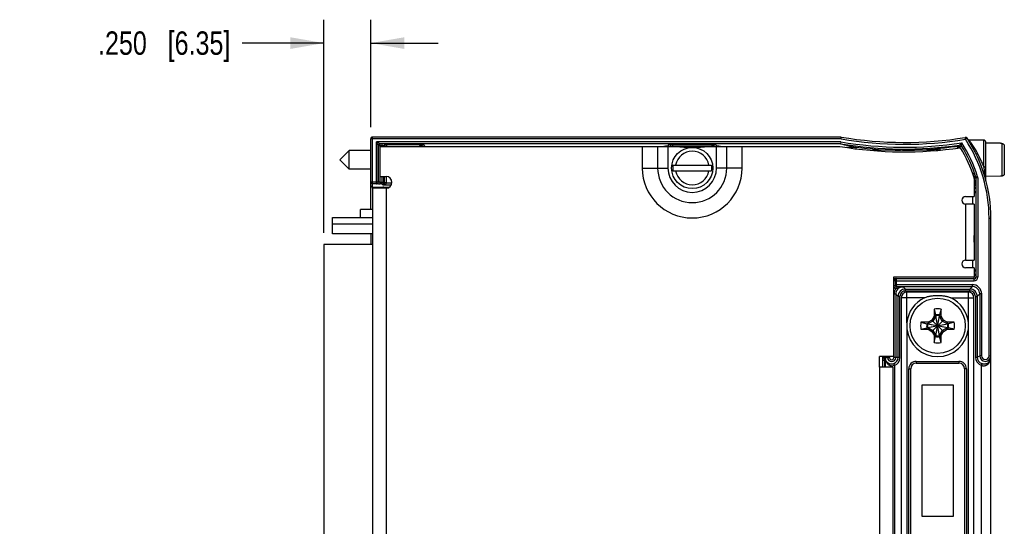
# Model space of a CAD drawing. Header units: inches. Extents: x 0 to 22, y 0 to 17.
# Tile 8 of 19: x 5.8 to 11.1, y 6.4 to 9.1. Entities that reach past the tile are written whole.
import ezdxf

# ---------------------------------------------------------------- set-up
doc = ezdxf.new("R2010")
doc.units = ezdxf.units.IN
doc.header["$LTSCALE"] = 1.21
doc.header["$MEASUREMENT"] = 0
doc.layers.get('0').update_dxf_attribs({"linetype": 'CONTINUOUS'})
doc.layers.add('DIMENSIONS', color=7, linetype='CONTINUOUS')
doc.styles.get("Standard").update_dxf_attribs({"font": 'txt', "width": 0.8})
doc.dimstyles.new('DIMSTYLE_1', dxfattribs={"dimtxt": 0.125, "dimasz": 0.18, "dimexe": 0.18, "dimexo": 0.0625, "dimgap": 0.09, "dimtad": 0, "dimtih": 1, "dimtoh": 1, "dimdec": 3, "dimzin": 4, "dimdsep": 46, "dimtxsty": 'STANDARD', "dimblk": '_FILLED', "dimblk1": '_FILLED', "dimblk2": '_FILLED', "dimcen": 0.09, "dimadec": 0, "dimazin": 0, "dimtp": 0.01, "dimtm": 0.01, "dimtfac": 1, "dimtdec": 3, "dimtofl": 0, "dimtmove": 0, "dimatfit": 3, "dimldrblk": '_FILLED', "dimfxl": 1, "dimtolj": 1, "dimtzin": 4, "dimarcsym": 0})

# ---------------------------------------------------------------- blocks, each defined once
blk = doc.blocks.new('_FILLED')
at = {"color": 0, "linetype": 'BYBLOCK'}
blk.add_solid([(0, 0), (-1, 0.174), (-1, -0.174)], dxfattribs=at)
blk = doc.blocks.new('*D2')
at = {"layer": 'DIMENSIONS', "color": 2, "linetype": 'CONTINUOUS'}
for p, q in [((7.429, 7.9914), (7.429, 9.1293)), ((7.679, 8.5549), (7.679, 9.1293)), ((7.429, 9.0043), (6.9915, 9.0043)), ((7.679, 9.0043), (8.039, 9.0043))]:
    blk.add_line(p, q, dxfattribs=at)
at = {"layer": 'DIMENSIONS', "color": 2, "linetype": 'CONTINUOUS', "xscale": 0.18, "yscale": 0.18, "zscale": 0.18}
blk.add_blockref('_FILLED', (7.429, 9.0043), dxfattribs=at)
at = {"layer": 'DIMENSIONS', "color": 2, "linetype": 'CONTINUOUS', "xscale": 0.18, "yscale": 0.18, "zscale": 0.18, "rotation": 180}
blk.add_blockref('_FILLED', (7.679, 9.0043), dxfattribs=at)
at = {"layer": 'DIMENSIONS', "color": 2, "linetype": 'CONTINUOUS', "insert": (6.929, 9.0668), "char_height": 0.125, "width": 1.125, "attachment_point": 3, "line_spacing_factor": 0.9}
blk.add_mtext('.250{\\Ftxt.shx;\\W1.000000;\\H0.125000; }[6.35]', dxfattribs=at)

msp = doc.modelspace()

# ---------------------------------------------------------------- linework, layer by layer
at = {"color": 7, "linetype": 'CONTINUOUS'}
for p, q in [((7.679, 8.1149), (7.679, 8.4924)), ((10.1915, 8.5024), (7.689, 8.5024)), ((7.954, 8.5024), (7.954, 8.5043)), ((7.954, 8.5043), (9.954, 8.5043)), ((9.954, 8.5024), (9.954, 8.5043)), ((10.1891, 8.4768), (10.1883, 8.4668)), ((10.1907, 8.4924), (10.1915, 8.5024)), ((10.9535, 8.486), (10.8758, 8.486)), ((10.9635, 8.2759), (10.9635, 8.476)), ((11.0422, 8.4693), (10.9635, 8.4696)), ((11.0422, 8.4682), (11.0422, 8.4693)), ((11.0489, 8.4682), (11.0422, 8.4682)), ((7.5637, 8.4302), (7.5145, 8.381)), ((7.5637, 8.3318), (7.5637, 8.4302)), ((7.679, 8.4302), (7.5637, 8.4302)), ((7.729, 8.2917), (7.729, 8.4522)), ((7.729, 8.4522), (9.3082, 8.4522)), ((9.2532, 8.4542), (9.2441, 8.4522)), ((9.2632, 8.4542), (9.2532, 8.4542)), ((9.4838, 8.4522), (10.1852, 8.4522)), ((9.5388, 8.4542), (9.5288, 8.4542)), ((9.5479, 8.4522), (9.5388, 8.4542)), ((10.2714, 8.4382), (10.2716, 8.4422)), ((10.2716, 8.4422), (10.272, 8.4482)), ((10.6894, 8.4322), (10.3583, 8.4322)), ((10.7012, 8.4385), (10.7024, 8.4379)), ((10.7033, 8.4359), (10.7012, 8.4385)), ((10.7024, 8.4379), (10.7039, 8.4365)), ((10.7047, 8.4337), (10.7033, 8.4359)), ((10.7073, 8.4322), (10.7033, 8.4322)), ((10.7041, 8.4363), (10.7061, 8.4338)), ((7.5637, 8.3318), (7.5145, 8.381)), ((7.679, 8.3318), (7.5637, 8.3318)), ((9.293, 8.3528), (9.499, 8.3528)), ((9.293, 8.3213), (9.499, 8.3213)), ((7.729, 8.2917), (7.761, 8.2917)), ((10.902, 8.284), (10.902, 8.1845)), ((10.9115, 8.2846), (10.9115, 7.7548)), ((11.0422, 8.2928), (10.9635, 8.2925)), ((11.0422, 8.2928), (11.0422, 8.2939)), ((11.0489, 8.2939), (11.0422, 8.2939)), ((7.689, 8.235), (7.749, 8.235)), ((7.689, 8.2292), (7.689, 4.6712)), ((7.761, 8.2292), (7.689, 8.2292)), ((10.856, 8.1845), (10.902, 8.1845)), ((10.894, 8.1445), (10.894, 8.1845)), ((7.624, 8.0719), (7.624, 8.1149)), ((7.689, 8.1149), (7.624, 8.1149)), ((10.902, 8.1445), (10.856, 8.1445)), ((10.902, 8.1445), (10.902, 7.9761)), ((7.474, 7.9859), (7.474, 8.0719)), ((7.474, 8.0719), (7.689, 8.0719)), ((10.9915, 4.82), (10.9915, 8.069)), ((7.689, 8.0363), (7.474, 8.0363)), ((7.689, 7.9859), (7.474, 7.9859)), ((7.679, 7.9859), (7.679, 7.9289)), ((10.9019, 7.968), (10.902, 7.9748)), ((10.902, 7.9431), (10.9019, 7.949)), ((10.902, 7.9748), (10.902, 7.9431)), ((10.902, 7.9419), (10.902, 7.8445)), ((7.429, 7.9289), (7.429, 5.2649)), ((7.689, 7.9289), (7.429, 7.9289)), ((10.856, 7.8445), (10.902, 7.8445)), ((10.894, 7.8045), (10.894, 7.8445)), ((10.902, 7.8045), (10.856, 7.8045)), ((10.902, 7.8045), (10.902, 7.7545)), ((10.4705, 7.7545), (10.4705, 7.3295)), ((10.902, 7.7545), (10.4705, 7.7545)), ((10.4915, 7.7035), (10.5231, 7.703)), ((10.5126, 7.6437), (10.5126, 5.2453)), ((10.871, 7.6737), (10.5426, 7.6737)), ((10.901, 5.2453), (10.901, 7.6437)), ((10.6879, 7.5835), (10.6879, 7.5457)), ((10.6879, 7.5835), (10.6962, 7.5524)), ((10.7257, 7.5835), (10.7173, 7.5524)), ((10.7257, 7.5457), (10.7257, 7.5835)), ((10.6761, 7.5252), (10.6556, 7.5134)), ((10.6879, 7.5457), (10.6761, 7.5252)), ((10.6761, 7.4638), (10.7375, 7.5252)), ((10.6761, 7.5252), (10.7375, 7.4638)), ((10.6973, 7.5464), (10.6818, 7.5195)), ((10.6879, 7.5457), (10.6973, 7.5464)), ((10.6962, 7.5486), (10.6962, 7.5524)), ((10.6972, 7.5488), (10.6973, 7.5483)), ((10.6973, 7.4408), (10.7162, 7.5483)), ((10.6973, 7.5483), (10.6973, 7.5464)), ((10.7162, 7.4408), (10.6973, 7.5483)), ((10.6973, 7.4427), (10.7162, 7.5464)), ((10.7162, 7.4427), (10.6973, 7.5464)), ((10.7164, 7.5488), (10.7162, 7.5483)), ((10.7162, 7.5464), (10.7162, 7.5483)), ((10.7257, 7.5457), (10.7162, 7.5464)), ((10.7318, 7.5195), (10.7162, 7.5464)), ((10.7173, 7.5486), (10.7173, 7.5524)), ((10.7375, 7.5252), (10.7257, 7.5457)), ((10.758, 7.5134), (10.7375, 7.5252)), ((10.6556, 7.5134), (10.6178, 7.5134)), ((10.6178, 7.5134), (10.6489, 7.5051)), ((10.6178, 7.4756), (10.6489, 7.484)), ((10.6178, 7.4756), (10.6556, 7.4756)), ((10.6527, 7.5051), (10.6489, 7.5051)), ((10.6527, 7.484), (10.6489, 7.484)), ((10.6525, 7.5041), (10.653, 7.504)), ((10.6525, 7.4849), (10.653, 7.4851)), ((10.653, 7.4851), (10.7605, 7.504)), ((10.6549, 7.504), (10.653, 7.504)), ((10.653, 7.504), (10.7605, 7.4851)), ((10.653, 7.4851), (10.6549, 7.4851)), ((10.6818, 7.5195), (10.6549, 7.504)), ((10.6556, 7.5134), (10.6549, 7.504)), ((10.6549, 7.4851), (10.7586, 7.504)), ((10.6549, 7.504), (10.7586, 7.4851)), ((10.6556, 7.4756), (10.6549, 7.4851)), ((10.6549, 7.4851), (10.6818, 7.4696)), ((10.6556, 7.4756), (10.6761, 7.4638)), ((10.6818, 7.4696), (10.6973, 7.4427)), ((10.7162, 7.4427), (10.7318, 7.4696)), ((10.7586, 7.504), (10.7318, 7.5195)), ((10.7318, 7.4696), (10.7586, 7.4851)), ((10.7375, 7.4638), (10.758, 7.4756)), ((10.7957, 7.5134), (10.758, 7.5134)), ((10.758, 7.5134), (10.7586, 7.504)), ((10.758, 7.4756), (10.7586, 7.4851)), ((10.758, 7.4756), (10.7957, 7.4756)), ((10.7605, 7.504), (10.7586, 7.504)), ((10.7586, 7.4851), (10.7605, 7.4851)), ((10.7611, 7.5041), (10.7605, 7.504)), ((10.7611, 7.4849), (10.7605, 7.4851)), ((10.7609, 7.5051), (10.7646, 7.5051)), ((10.7609, 7.484), (10.7646, 7.484)), ((10.7957, 7.5134), (10.7646, 7.5051)), ((10.7957, 7.4756), (10.7646, 7.484)), ((10.6761, 7.4638), (10.6879, 7.4434)), ((10.6879, 7.4434), (10.6973, 7.4427)), ((10.6879, 7.4434), (10.6879, 7.4056)), ((10.6879, 7.4056), (10.6962, 7.4367)), ((10.6962, 7.4404), (10.6962, 7.4367)), ((10.6972, 7.4403), (10.6973, 7.4408)), ((10.6973, 7.4427), (10.6973, 7.4408)), ((10.7257, 7.4434), (10.7162, 7.4427)), ((10.7162, 7.4408), (10.7162, 7.4427)), ((10.7164, 7.4403), (10.7162, 7.4408)), ((10.7173, 7.4404), (10.7173, 7.4367)), ((10.7257, 7.4056), (10.7173, 7.4367)), ((10.7257, 7.4434), (10.7375, 7.4638)), ((10.7257, 7.4056), (10.7257, 7.4434)), ((10.4705, 7.3295), (10.3959, 7.3295)), ((10.3959, 7.2735), (10.3959, 7.3295)), ((10.414, 7.2735), (10.414, 7.3295)), ((10.4679, 7.2735), (10.3959, 7.2735)), ((10.4679, 7.2735), (10.4679, 5.6156)), ((10.5628, 5.6245), (10.5628, 7.2645)), ((10.5928, 7.2945), (10.8208, 7.2945)), ((10.8508, 7.2645), (10.8508, 5.6245)), ((10.7918, 7.177), (10.6218, 7.177)), ((10.6218, 7.177), (10.6218, 6.477)), ((10.7918, 6.477), (10.7918, 7.177)), ((10.6218, 6.477), (10.7918, 6.477))]:
    msp.add_line(p, q, dxfattribs=at)
at = {"color": 9, "linetype": 'CONTINUOUS'}
for p, q in [((10.1907, 8.4924), (7.679, 8.4924)), ((7.689, 8.2292), (7.689, 8.5024)), ((7.7093, 8.2531), (7.7093, 8.4768)), ((10.1891, 8.4768), (7.7093, 8.4768)), ((7.7293, 8.4668), (7.7093, 8.4768)), ((7.7193, 8.4568), (7.7093, 8.4768)), ((10.8243, 8.4597), (10.8357, 8.4715)), ((10.8342, 8.4551), (10.8357, 8.4715)), ((10.8555, 8.4904), (10.8539, 8.5003)), ((10.8639, 8.4959), (10.8555, 8.4904)), ((10.8803, 8.4795), (10.8757, 8.486)), ((10.9535, 8.3434), (10.9535, 8.486)), ((11.0489, 8.4682), (11.0489, 8.2939)), ((7.7193, 8.2631), (7.7193, 8.4568)), ((7.7201, 8.456), (7.7193, 8.4568)), ((7.7201, 8.2623), (7.7201, 8.456)), ((7.7393, 8.456), (7.7201, 8.456)), ((7.7301, 8.466), (7.7293, 8.4668)), ((10.1883, 8.4668), (7.7293, 8.4668)), ((7.7301, 8.4522), (7.7301, 8.466)), ((7.7393, 8.466), (7.7301, 8.466)), ((7.7393, 8.4522), (7.7393, 8.466)), ((7.7493, 8.4522), (7.7493, 8.4555)), ((7.7525, 8.4522), (7.7493, 8.4555)), ((7.7627, 8.4621), (7.7593, 8.4655)), ((7.7627, 8.4621), (7.7627, 8.4521)), ((7.7627, 8.4621), (7.9602, 8.4621)), ((7.97, 8.4522), (7.9602, 8.4621)), ((9.1292, 8.4522), (9.1292, 8.337)), ((9.2113, 8.4522), (9.2113, 8.337)), ((9.2715, 8.4626), (9.2632, 8.4542)), ((9.266, 8.4522), (9.266, 8.337)), ((9.2915, 8.4631), (9.2915, 8.4531)), ((9.5005, 8.4631), (9.2915, 8.4631)), ((9.5005, 8.4531), (9.2915, 8.4531)), ((9.5005, 8.4631), (9.5005, 8.4531)), ((9.5288, 8.4542), (9.5205, 8.4626)), ((9.526, 8.337), (9.526, 8.4522)), ((9.5807, 8.337), (9.5807, 8.4522)), ((9.6628, 8.337), (9.6628, 8.4522)), ((10.22, 8.4482), (10.272, 8.4482)), ((10.6912, 8.4322), (10.6907, 8.4385)), ((10.6967, 8.4411), (10.7195, 8.4433)), ((10.6996, 8.4343), (10.6977, 8.433)), ((10.6996, 8.4343), (10.7033, 8.4359)), ((10.7041, 8.4363), (10.7056, 8.4369)), ((10.7056, 8.4369), (10.715, 8.4346)), ((10.7204, 8.4333), (10.7195, 8.4433)), ((10.8154, 8.4444), (10.814, 8.4543)), ((10.8239, 8.4497), (10.8154, 8.4444)), ((10.8239, 8.4497), (10.8342, 8.4551)), ((11.0629, 8.4595), (11.0629, 8.3026)), ((9.1292, 8.337), (9.266, 8.337)), ((9.6628, 8.337), (9.526, 8.337)), ((7.679, 8.2631), (7.7193, 8.2631)), ((7.7301, 8.2518), (7.7301, 8.2917)), ((7.7301, 8.2618), (7.7493, 8.2618)), ((7.7393, 8.2518), (7.7393, 8.2917)), ((7.7493, 8.2618), (7.7493, 8.2917)), ((7.7527, 8.2584), (7.7493, 8.2618)), ((7.7527, 8.2584), (7.7527, 8.2917)), ((7.7627, 8.2579), (7.7527, 8.2582)), ((7.7627, 8.2579), (7.7627, 8.2917)), ((7.7627, 8.2579), (7.7917, 8.2579)), ((10.9046, 8.2513), (10.9077, 8.2608)), ((10.9206, 8.2906), (10.911, 8.2877)), ((10.911, 8.2877), (10.9111, 8.2849)), ((10.9215, 8.2846), (10.9115, 8.2846)), ((10.9215, 8.2846), (10.9215, 7.7548)), ((10.9631, 8.2814), (10.9625, 8.2868)), ((7.7093, 8.2531), (7.689, 8.2531)), ((7.7393, 8.2518), (7.7301, 8.2518)), ((7.7432, 8.2479), (7.7393, 8.2518)), ((7.7432, 8.2479), (7.7894, 8.2479)), ((7.749, 8.2292), (7.749, 8.235)), ((7.749, 8.235), (7.749, 8.235)), ((7.749, 8.235), (7.7781, 8.235)), ((7.761, 8.2292), (7.761, 4.6712)), ((10.9115, 8.205), (10.902, 8.205)), ((10.856, 8.1445), (10.856, 7.8445)), ((10.9815, 8.069), (10.9915, 8.069)), ((10.9815, 7.3341), (10.9815, 8.069)), ((10.902, 7.9749), (10.902, 7.9761)), ((10.902, 7.9419), (10.902, 7.943)), ((10.902, 7.7929), (10.91, 7.7929)), ((10.9066, 7.7877), (10.902, 7.783)), ((10.9105, 7.7922), (10.91, 7.7923)), ((10.4699, 7.7461), (10.4854, 7.7461)), ((10.4704, 7.7381), (10.4757, 7.7384)), ((10.4705, 7.7361), (10.4805, 7.7361)), ((10.4812, 7.7393), (10.4804, 7.7401)), ((10.4805, 7.7361), (10.4805, 7.709)), ((10.4814, 7.7348), (10.4812, 7.7393)), ((10.4814, 7.7143), (10.4814, 7.7348)), ((10.4814, 7.7348), (10.9015, 7.7348)), ((10.4867, 7.7448), (10.4854, 7.7461)), ((10.9015, 7.7448), (10.4867, 7.7448)), ((10.4869, 7.7348), (10.4867, 7.7448)), ((10.4869, 7.7143), (10.4869, 7.7348)), ((10.9015, 7.7348), (10.9015, 7.7545)), ((10.9215, 7.7548), (10.9115, 7.7548)), ((10.4705, 7.709), (10.4805, 7.709)), ((10.4805, 7.709), (10.4812, 7.7098)), ((10.4812, 7.7098), (10.4814, 7.7143)), ((10.4814, 7.7143), (10.892, 7.7143)), ((10.4836, 7.6937), (10.4851, 7.7035)), ((10.4836, 7.6937), (10.4852, 7.6941)), ((10.4859, 7.7035), (10.4867, 7.7043)), ((10.4867, 7.7043), (10.4869, 7.7143)), ((10.4867, 7.7043), (10.892, 7.7043)), ((10.5231, 7.703), (10.5354, 7.6907)), ((10.5354, 7.6807), (10.5354, 7.6907)), ((10.5354, 7.6907), (10.8784, 7.6907)), ((10.5354, 7.6807), (10.8784, 7.6807)), ((10.892, 7.7043), (10.8784, 7.6907)), ((10.8784, 7.6807), (10.8784, 7.6907)), ((10.892, 7.7143), (10.892, 7.7043)), ((10.4731, 7.663), (10.4731, 7.3245)), ((10.4831, 7.663), (10.4731, 7.663)), ((10.4831, 7.663), (10.4831, 7.3245)), ((10.4831, 7.663), (10.4954, 7.6507)), ((10.4954, 7.3245), (10.4954, 7.6507)), ((10.5054, 7.6507), (10.4954, 7.6507)), ((10.5054, 7.3245), (10.5054, 7.6507)), ((10.6363, 7.6437), (10.5126, 7.6437)), ((10.5426, 7.5107), (10.5426, 7.6737)), ((10.7772, 7.6437), (10.901, 7.6437)), ((10.871, 7.5107), (10.871, 7.6737)), ((10.9083, 7.6507), (10.9183, 7.6507)), ((10.9083, 7.6507), (10.9083, 7.3273)), ((10.9319, 7.6643), (10.9183, 7.6507)), ((10.9183, 7.6507), (10.9183, 7.3273)), ((10.9419, 7.6643), (10.9319, 7.6643)), ((10.9319, 7.6643), (10.9319, 7.3341)), ((10.9419, 7.6643), (10.9419, 7.3341)), ((10.5426, 7.4783), (10.5426, 5.4107)), ((10.871, 5.4107), (10.871, 7.4783)), ((10.414, 7.3112), (10.4232, 7.3112)), ((10.4246, 7.3127), (10.4232, 7.3112)), ((10.4232, 7.3112), (10.4232, 7.2735)), ((10.4246, 7.3295), (10.4246, 7.3127)), ((10.4261, 7.3245), (10.4499, 7.3245)), ((10.4261, 7.3245), (10.4261, 7.2735)), ((10.4399, 7.3245), (10.4399, 7.3295)), ((10.4499, 7.3245), (10.4499, 7.3295)), ((10.5054, 7.3245), (10.4731, 7.3245)), ((10.9083, 7.3273), (10.9183, 7.3273)), ((10.9183, 7.3273), (10.9319, 7.3341)), ((10.9419, 7.3341), (10.9319, 7.3341)), ((10.9815, 7.3341), (10.9915, 7.3341)), ((10.3959, 7.2735), (10.3959, 5.6156)), ((10.4761, 7.2832), (10.4728, 7.2926)), ((10.4761, 7.2832), (10.4761, 5.6059)), ((10.5528, 7.2645), (10.5628, 7.2645)), ((10.5528, 5.6245), (10.5528, 7.2645)), ((10.5928, 7.3045), (10.8208, 7.3045)), ((10.5928, 7.3045), (10.5928, 7.2945)), ((10.8208, 7.3045), (10.8208, 7.2945)), ((10.8608, 7.2645), (10.8508, 7.2645)), ((10.8608, 7.2645), (10.8608, 5.6245)), ((10.9415, 7.2827), (10.9444, 7.2922)), ((10.9415, 5.6064), (10.9415, 7.2827))]:
    msp.add_line(p, q, dxfattribs=at)
at = {"color": 7, "linetype": 'CONTINUOUS'}
for centre, radius in [((9.396, 8.337), 0.1102), ((10.7068, 7.4945), 0.1476)]:
    msp.add_circle(centre, radius, dxfattribs=at)
for centre, radius, start, end in [((7.689, 8.4924), 0.01, 89.9988, 179.9988), ((10.529, 10.4734), 1.9997, 260.2855, 279.3525), ((10.8555, 8.4904), 0.01, 33.2868, 99.3555), ((10.2137, 8.069), 0.7778, 0, 33.2863), ((10.8757, 8.496), 0.01, 212.9734, 270), ((10.9535, 8.476), 0.01, 0, 90), ((9.396, 9.4102), 0.962, 264.7647, 275.2353), ((10.529, 10.4884), 2.065, 260.4175, 278.3494), ((10.529, 10.4884), 2.0501, 260.4351, 278.2834), ((10.5307, 9.8121), 1.3883, 255.7191, 259.2595), ((10.529, 10.4884), 2.0563, 262.8213, 269.439), ((10.529, 10.4884), 2.0563, 269.7466, 274.5105), ((10.6967, 8.4301), 0.00964, 39.6965, 41.6073), ((11.0586, 8.66), 0.4202, 212.6001, 212.8317), ((10.5551, 8.3154), 0.1919, 37.4672, 38.1004), ((10.529, 10.4884), 2.054, 275.3218, 277.9777), ((10.2137, 8.0691), 0.7211, 17.3413, 31.4495), ((9.396, 8.337), 0.1042, 171.3097, 188.6903), ((9.396, 8.337), 0.1042, 351.3097, 8.6903), ((7.689, 8.2631), 0.01, 180.0108, 270.0108), ((7.7093, 8.2631), 0.01, 270.047, 359.953), ((7.7393, 8.2618), 0.01, 270.047, 359.953), ((7.761, 8.2605), 0.0312, 270, 90), ((7.7299, 8.9434), 0.6916, 269.1518, 270.0102), ((7.742, 8.2583), 0.0106, 316.6057, 321.9122), ((10.9014, 8.2415), 0.0103, 67.7023, 71.9114), ((10.856, 8.1645), 0.02, 90, 270), ((10.856, 7.8245), 0.02, 90, 270), ((10.9015, 7.7548), 0.01, 270.0325, 0.0325), ((10.4833, 6.3863), 1.3172, 89.7683, 89.8859), ((10.4831, 6.3219), 1.3815, 89.6511, 89.7689), ((10.5426, 7.6437), 0.03, 90.2166, 179.7834), ((10.7068, 7.4945), 0.165, 115.2752, 174.3703), ((10.7068, 7.4945), 0.165, 5.6297, 64.7248), ((10.871, 7.6437), 0.03, 0.2166, 89.7834), ((10.7068, 7.4945), 0.0909, 78.007, 101.993), ((10.7068, 7.495), 0.0583, 79.6063, 100.3937), ((10.7068, 7.4945), 0.0551, 78.9667, 101.0333), ((10.7068, 7.4945), 0.0546, 80.0284, 99.9716), ((10.7089, 7.4945), 0.1671, 174.4421, 185.5579), ((10.7068, 7.4945), 0.165, 185.6297, 354.3703), ((10.7068, 7.4945), 0.0909, 168.007, 191.993), ((10.7063, 7.4945), 0.0583, 169.6063, 190.3937), ((10.7068, 7.4945), 0.0551, 168.9667, 191.0333), ((10.7068, 7.4945), 0.0546, 170.0284, 189.9716), ((10.7068, 7.4945), 0.0546, 350.0284, 9.9716), ((10.7068, 7.4945), 0.0551, 348.9667, 11.0333), ((10.7072, 7.4946), 0.0583, 349.6063, 10.3937), ((10.7068, 7.4945), 0.0909, 348.007, 11.993), ((10.7047, 7.4945), 0.1671, 354.4421, 5.5579), ((10.7068, 7.4945), 0.0551, 258.9667, 281.0333), ((10.7068, 7.4941), 0.0583, 259.6063, 280.3937), ((10.7068, 7.4945), 0.0546, 260.0284, 279.9716), ((10.7068, 7.4945), 0.0909, 258.007, 281.993), ((10.9617, 7.3341), 0.0298, 180.0095, 0.0035), ((10.9558, 7.3265), 0.0357, 342.2614, 356.924), ((10.9553, 7.3265), 0.0362, 356.906, 359.9813), ((10.5928, 7.2645), 0.03, 90, 180), ((10.8208, 7.2645), 0.03, 0, 90)]:
    msp.add_arc(centre, radius, start, end, dxfattribs=at)
at = {"color": 9, "linetype": 'CONTINUOUS'}
for centre, radius, start, end in [((10.529, 10.4884), 2.0401, 260.4114, 278.6469), ((10.529, 10.4734), 2.0097, 260.3098, 279.3525), ((10.2137, 8.069), 0.7408, 17.4064, 32.9038), ((10.2137, 8.069), 0.7678, 0, 33.2863), ((10.2941, 8.0751), 0.7122, 33.8415, 34.5968), ((10.2965, 8.0768), 0.7092, 33.521, 33.8429), ((10.2993, 8.0786), 0.7059, 31.3957, 33.5231), ((7.7293, 8.4568), 0.01, 90.047, 179.953), ((7.7301, 8.456), 0.01, 90.047, 179.953), ((7.7593, 8.4555), 0.01, 90.047, 179.953), ((7.7627, 8.4521), 0.01, 90.0431, 179.9545), ((9.2715, 8.4526), 0.01, 0.047, 89.953), ((9.396, 8.337), 0.09, 10.0765, 169.9235), ((9.5205, 8.4526), 0.01, 90.047, 179.953), ((9.9286, 10.1826), 1.9033, 293.601, 293.7981), ((10.6914, 8.4285), 0.01, 35.7848, 94.4965), ((10.6975, 8.4311), 0.01, 35.6462, 94.6716), ((10.2137, 8.084), 0.599, 35.6987, 35.7911), ((10.2137, 8.084), 0.6054, 35.3109, 35.6577), ((10.9738, 9.4745), 1.0716, 256.0258, 256.3216), ((10.529, 10.4884), 2.064, 277.7332, 277.9777), ((9.8438, 10.3206), 2.1034, 297.4676, 297.784), ((10.8154, 8.4444), 0.01, 31.9549, 97.9628), ((10.2137, 8.069), 0.7192, 31.5308, 31.9556), ((10.8258, 8.4498), 0.01, 31.9217, 98.2863), ((10.2137, 8.069), 0.7308, 17.4064, 31.8842), ((10.3032, 8.0809), 0.7014, 30.3296, 31.3977), ((10.3126, 8.0861), 0.6907, 23.5903, 30.3503), ((10.3189, 8.089), 0.6837, 22.9877, 23.5819), ((9.396, 8.337), 0.2668, 180, 360), ((9.396, 8.337), 0.1847, 180, 360), ((9.396, 8.337), 0.13, 180, 360), ((9.396, 8.337), 0.09, 190.0765, 349.9235), ((9.8549, 6.8601), 1.7837, 53.9005, 54.4348), ((10.3222, 8.0903), 0.6801, 21.845, 22.9909), ((7.7101, 8.2623), 0.01, 270.0479, 359.9576), ((10.2137, 8.069), 0.72, 15.4454, 17.0582), ((10.9002, 8.2848), 0.00545, 291.7046, 298.0973), ((10.2137, 8.069), 0.73, 17.2024, 18.5493), ((10.9013, 8.2846), 0.0102, 359.9898, 17.2837), ((10.9014, 8.2846), 0.0201, 359.9977, 17.4056), ((7.749, 8.205), 0.03, 90.0427, 126.1528), ((10.9015, 8.2418), 0.00999, 71.9074, 89.9987), ((10.9015, 8.2256), 0.01, 0.011, 90.0107), ((9.7384, 7.7361), 0.7421, 359.9971, 0.3059), ((10.4868, 7.7393), 0.0055, 90.0471, 179.9529), ((10.9015, 7.7723), 0.01, 269.9893, 359.989), ((10.9015, 7.7548), 0.02, 270.0118, 0.0098), ((10.4859, 7.709), 0.0155, 179.982, 261.2676), ((10.5231, 7.663), 0.05, 142.1432, 180.0036), ((10.4859, 7.709), 0.00549, 179.8911, 261.3395), ((10.4868, 7.7098), 0.0055, 180.0465, 269.9535), ((10.523, 7.663), 0.04, 89.9785, 180.0215), ((10.486, 7.7092), 0.00571, 261.3102, 269.7229), ((10.5354, 7.6507), 0.04, 90.0059, 179.9941), ((10.5353, 7.6507), 0.03, 89.993, 180.0071), ((10.8784, 7.6507), 0.04, 0.0059, 89.9941), ((10.8784, 7.6507), 0.03, 359.993, 90.0071), ((10.892, 7.6643), 0.05, 359.9924, 90.0076), ((10.892, 7.6643), 0.04, 359.9785, 90.0215), ((10.3932, 7.3112), 0.03, 0.0409, 37.5594), ((10.4615, 7.3245), 0.0216, 180, 0), ((10.4615, 7.3245), 0.0116, 180, 0.0015), ((10.4615, 7.3245), 0.0339, 289.4366, 360), ((10.4615, 7.3245), 0.0439, 289.4371, 359.9995), ((10.9549, 7.3272), 0.0466, 179.9983, 253.2602), ((10.9549, 7.3272), 0.0366, 179.991, 253.2653), ((10.9617, 7.3341), 0.0198, 180.0102, 0.0095), ((10.9377, 7.3264), 0.0538, 345.7989, 358.0464), ((10.9359, 7.3265), 0.0556, 357.9833, 359.9856), ((10.5928, 7.2645), 0.04, 90, 180), ((10.8208, 7.2645), 0.04, 0, 90)]:
    msp.add_arc(centre, radius, start, end, dxfattribs=at)
at = {"color": 7, "linetype": 'CONTINUOUS'}
for centre, major_axis, start_param, end_param in [((9.2632, 8.4442), (-0.00708, -0.00708), 9.571319, 10.209834), ((9.5288, 8.4442), (-0.00708, 0.00708), -0.785056, -0.146541), ((7.749, 8.205), (0.0212, -0.0212), 2.356537, 2.988687)]:
    msp.add_ellipse(centre, major_axis=major_axis, ratio=0.999315, start_param=start_param, end_param=end_param, dxfattribs=at)
for points, knots in [([(11.0489, 8.4682), (11.0504, 8.4682), (11.0533, 8.4678), (11.0572, 8.466), (11.0606, 8.4632), (11.0622, 8.4608), (11.0629, 8.4595)], [0, 0, 0, 0, 0.249984, 0.499975, 0.749979, 1, 1, 1, 1]), ([(7.7593, 8.4655), (7.7592, 8.4655), (7.7592, 8.4655), (7.7591, 8.4655), (7.759, 8.4656), (7.7588, 8.4656), (7.7585, 8.4656), (7.7581, 8.4656), (7.7575, 8.4657), (7.7567, 8.4657), (7.7557, 8.4658), (7.7545, 8.4658), (7.7532, 8.4658), (7.7517, 8.4659), (7.7496, 8.4659), (7.7467, 8.4659), (7.7431, 8.466), (7.7405, 8.466), (7.7393, 8.466)], [0, 0, 0, 0, 0.002736, 0.007651, 0.014823, 0.024252, 0.035928, 0.049839, 0.084251, 0.127163, 0.178181, 0.236854, 0.302614, 0.374866, 0.452944, 0.623594, 0.808233, 1, 1, 1, 1]), ([(7.9507, 8.4522), (7.9508, 8.4532), (7.9511, 8.4549), (7.9524, 8.4577), (7.9545, 8.46), (7.9573, 8.4616), (7.9593, 8.462), (7.9602, 8.4621)], [0, 0, 0, 0, 0.195903, 0.355777, 0.606203, 0.812312, 1, 1, 1, 1]), ([(9.2715, 8.4626), (9.2715, 8.4626), (9.2716, 8.4626), (9.2717, 8.4626), (9.2718, 8.4626), (9.272, 8.4627), (9.2723, 8.4627), (9.2727, 8.4627), (9.2733, 8.4628), (9.2741, 8.4628), (9.2751, 8.4629), (9.2763, 8.4629), (9.2776, 8.4629), (9.2791, 8.463), (9.2812, 8.463), (9.2841, 8.463), (9.2877, 8.4631), (9.2903, 8.4631), (9.2915, 8.4631)], [0, 0, 0, 0, 0.002733, 0.007643, 0.014808, 0.024238, 0.035922, 0.049838, 0.084246, 0.127158, 0.178181, 0.236847, 0.302611, 0.374866, 0.452939, 0.62359, 0.808231, 1, 1, 1, 1]), ([(9.5005, 8.4631), (9.5018, 8.4631), (9.5043, 8.4631), (9.5079, 8.463), (9.5108, 8.463), (9.513, 8.463), (9.5144, 8.4629), (9.5157, 8.4629), (9.5169, 8.4629), (9.5179, 8.4628), (9.5187, 8.4628), (9.5194, 8.4627), (9.5198, 8.4627), (9.52, 8.4627), (9.5202, 8.4626), (9.5203, 8.4626), (9.5204, 8.4626), (9.5205, 8.4626), (9.5205, 8.4626)], [0, 0, 0, 0, 0.191769, 0.37641, 0.547061, 0.625134, 0.697389, 0.763153, 0.821819, 0.872842, 0.915754, 0.950162, 0.964078, 0.975762, 0.985192, 0.992357, 0.997267, 1, 1, 1, 1]), ([(7.7504, 8.2517), (7.751, 8.2525), (7.7519, 8.254), (7.7524, 8.2559), (7.7526, 8.2573), (7.7527, 8.258), (7.7527, 8.2584)], [0, 0, 0, 0, 0.431496, 0.698736, 0.846592, 1, 1, 1, 1]), ([(11.0629, 8.3026), (11.0622, 8.3013), (11.0606, 8.2989), (11.0572, 8.2961), (11.0533, 8.2943), (11.0504, 8.2939), (11.0489, 8.2939)], [0, 0, 0, 0, 0.250021, 0.500025, 0.750016, 1, 1, 1, 1]), ([(7.689, 8.235), (7.6882, 8.235), (7.6867, 8.2352), (7.6846, 8.236), (7.6828, 8.2371), (7.681, 8.2388), (7.6794, 8.2414), (7.679, 8.2437), (7.679, 8.2448)], [0, 0, 0, 0, 0.151594, 0.29619, 0.430828, 0.556032, 0.784972, 1, 1, 1, 1]), ([(7.7197, 8.2519), (7.719, 8.2519), (7.7177, 8.2519), (7.7159, 8.2519), (7.7142, 8.252), (7.713, 8.252), (7.7122, 8.2521), (7.7117, 8.2521), (7.7112, 8.2521), (7.7108, 8.2522), (7.7105, 8.2522), (7.7103, 8.2522), (7.7102, 8.2522), (7.7101, 8.2523), (7.7101, 8.2523), (7.7101, 8.2523)], [0, 0, 0, 0, 0.212636, 0.405194, 0.574707, 0.718524, 0.780078, 0.834428, 0.881348, 0.920645, 0.952187, 0.975913, 0.991781, 0.996806, 1, 1, 1, 1]), ([(7.7432, 8.2479), (7.7443, 8.2479), (7.7468, 8.2485), (7.7488, 8.25), (7.7497, 8.251)], [0, 0, 0, 0, 0.465086, 1, 1, 1, 1]), ([(10.9115, 8.2418), (10.9115, 8.2428), (10.9112, 8.2448), (10.9099, 8.2475), (10.9079, 8.2497), (10.9062, 8.2507), (10.9053, 8.251)], [0, 0, 0, 0, 0.253442, 0.505617, 0.750254, 1, 1, 1, 1]), ([(10.6363, 7.6437), (10.6391, 7.645), (10.6446, 7.6473), (10.6532, 7.65), (10.662, 7.6522), (10.6709, 7.6539), (10.6798, 7.6551), (10.6917, 7.6563), (10.7008, 7.6566), (10.7068, 7.6566)], [0, 0, 0, 0, 0.124999, 0.250148, 0.375186, 0.500039, 0.624916, 0.749913, 1, 1, 1, 1]), ([(10.7068, 7.6566), (10.7128, 7.6566), (10.7218, 7.6563), (10.7338, 7.6551), (10.7427, 7.6539), (10.7516, 7.6522), (10.7603, 7.65), (10.7689, 7.6473), (10.7745, 7.645), (10.7772, 7.6437)], [0, 0, 0, 0, 0.250087, 0.375084, 0.499961, 0.624814, 0.749852, 0.875001, 1, 1, 1, 1]), ([(10.4188, 7.3295), (10.4207, 7.327), (10.4235, 7.3216), (10.4246, 7.3156), (10.4246, 7.3127)], [0, 0, 0, 0, 0.520581, 1, 1, 1, 1]), ([(10.9444, 7.2922), (10.9459, 7.2918), (10.9489, 7.2911), (10.9534, 7.2906), (10.9578, 7.2906), (10.9633, 7.2914), (10.9695, 7.2932), (10.9758, 7.2967), (10.9809, 7.3008), (10.9849, 7.3055), (10.9878, 7.3104), (10.9893, 7.3138), (10.9898, 7.3156)], [0, 0, 0, 0, 0.082002, 0.162817, 0.241261, 0.316455, 0.45565, 0.581181, 0.695804, 0.80234, 0.903119, 1, 1, 1, 1])]:
    msp.add_open_spline(points, degree=3, knots=knots, dxfattribs=at)
at = {"color": 9, "linetype": 'CONTINUOUS'}
for points, knots in [([(7.7493, 8.4555), (7.7493, 8.4555), (7.7492, 8.4555), (7.7492, 8.4555), (7.749, 8.4556), (7.7487, 8.4556), (7.7484, 8.4557), (7.748, 8.4557), (7.7475, 8.4558), (7.7469, 8.4558), (7.746, 8.4559), (7.7447, 8.4559), (7.743, 8.456), (7.7412, 8.456), (7.7399, 8.456), (7.7393, 8.456)], [0, 0, 0, 0, 0.003484, 0.008832, 0.025909, 0.051753, 0.086271, 0.129201, 0.180175, 0.23874, 0.304364, 0.454324, 0.624541, 0.808711, 1, 1, 1, 1]), ([(7.9407, 8.4521), (7.9407, 8.4526), (7.941, 8.4536), (7.9417, 8.455), (7.9426, 8.4562), (7.9441, 8.4576), (7.9462, 8.4589), (7.9489, 8.4601), (7.9517, 8.461), (7.9545, 8.4616), (7.9573, 8.4619), (7.9592, 8.462), (7.9602, 8.4621)], [0, 0, 0, 0, 0.067615, 0.134133, 0.199297, 0.263334, 0.388957, 0.51272, 0.635359, 0.757296, 0.878783, 1, 1, 1, 1]), ([(9.2815, 8.4526), (9.2815, 8.4526), (9.2816, 8.4526), (9.2816, 8.4526), (9.2818, 8.4527), (9.2821, 8.4527), (9.2824, 8.4528), (9.2828, 8.4528), (9.2833, 8.4529), (9.2839, 8.4529), (9.2848, 8.4529), (9.2861, 8.453), (9.2878, 8.453), (9.2896, 8.4531), (9.2909, 8.4531), (9.2915, 8.4531)], [0, 0, 0, 0, 0.00349, 0.008838, 0.025912, 0.051756, 0.086274, 0.129203, 0.180178, 0.238742, 0.304366, 0.454326, 0.624542, 0.808712, 1, 1, 1, 1]), ([(9.5105, 8.4526), (9.5105, 8.4526), (9.5104, 8.4526), (9.5104, 8.4526), (9.5102, 8.4527), (9.51, 8.4527), (9.5096, 8.4528), (9.5092, 8.4528), (9.5087, 8.4529), (9.5081, 8.4529), (9.5072, 8.4529), (9.5059, 8.453), (9.5042, 8.453), (9.5024, 8.4531), (9.5011, 8.4531), (9.5005, 8.4531)], [0, 0, 0, 0, 0.00349, 0.008838, 0.025912, 0.051756, 0.086274, 0.129203, 0.180178, 0.238742, 0.304366, 0.454326, 0.624542, 0.808712, 1, 1, 1, 1]), ([(10.9535, 8.3434), (10.9542, 8.3434), (10.9554, 8.3435), (10.9573, 8.3436), (10.959, 8.344), (10.9605, 8.3444), (10.9618, 8.3449), (10.9626, 8.3455), (10.9631, 8.3459), (10.9633, 8.3463), (10.9635, 8.3466), (10.9635, 8.3469), (10.9635, 8.347)], [0, 0, 0, 0, 0.17331, 0.340834, 0.497113, 0.637345, 0.757823, 0.856598, 0.898141, 0.935094, 0.968522, 1, 1, 1, 1]), ([(10.9625, 8.2868), (10.9621, 8.2909), (10.9609, 8.2995), (10.9588, 8.3131), (10.9564, 8.3279), (10.9545, 8.3381), (10.9535, 8.3434)], [0, 0, 0, 0, 0.215732, 0.456432, 0.719648, 1, 1, 1, 1]), ([(7.7301, 8.2618), (7.7294, 8.2618), (7.7282, 8.2618), (7.7263, 8.2618), (7.7246, 8.2619), (7.7234, 8.2619), (7.7224, 8.262), (7.7219, 8.262), (7.7213, 8.262), (7.7209, 8.2621), (7.7206, 8.2621), (7.7203, 8.2622), (7.7202, 8.2622), (7.7201, 8.2623), (7.7201, 8.2623), (7.7201, 8.2623)], [0, 0, 0, 0, 0.191289, 0.375459, 0.545676, 0.695636, 0.76126, 0.819825, 0.870799, 0.913729, 0.948247, 0.974091, 0.991168, 0.996516, 1, 1, 1, 1]), ([(7.7489, 8.2484), (7.7503, 8.2486), (7.7524, 8.2491), (7.7552, 8.2501), (7.7571, 8.251), (7.759, 8.2522), (7.7605, 8.2534), (7.7615, 8.2546), (7.7621, 8.2556), (7.7625, 8.2567), (7.7626, 8.2575), (7.7627, 8.2579)], [0, 0, 0, 0, 0.241665, 0.36347, 0.486213, 0.610351, 0.736628, 0.801017, 0.866416, 0.93284, 1, 1, 1, 1]), ([(10.9053, 8.295), (10.9048, 8.294), (10.9039, 8.2925), (10.902, 8.2907), (10.9007, 8.2899), (10.9, 8.2896)], [0, 0, 0, 0, 0.423711, 0.686396, 1, 1, 1, 1]), ([(10.9077, 8.2608), (10.9072, 8.2609), (10.9063, 8.2612), (10.9049, 8.2615), (10.9034, 8.2617), (10.9024, 8.2618), (10.902, 8.2618)], [0, 0, 0, 0, 0.25, 0.5, 0.75, 1, 1, 1, 1]), ([(10.9059, 8.2837), (10.9056, 8.2829), (10.905, 8.2819), (10.9038, 8.2807), (10.9031, 8.2802), (10.9027, 8.28)], [0, 0, 0, 0, 0.49166, 0.743963, 1, 1, 1, 1]), ([(10.9058, 8.3013), (10.9061, 8.3003), (10.9063, 8.2981), (10.9057, 8.296), (10.9053, 8.295)], [0, 0, 0, 0, 0.471925, 1, 1, 1, 1]), ([(10.9058, 8.3013), (10.906, 8.3006), (10.9067, 8.298), (10.9072, 8.2953), (10.9073, 8.2933)], [0, 0, 0, 0, 0.249489, 1, 1, 1, 1]), ([(10.9073, 8.2933), (10.9074, 8.2917), (10.9074, 8.2892), (10.9068, 8.286), (10.9063, 8.2844), (10.9059, 8.2837)], [0, 0, 0, 0, 0.494159, 0.745054, 1, 1, 1, 1]), ([(10.9115, 8.2567), (10.9112, 8.2571), (10.9105, 8.258), (10.9093, 8.2594), (10.9083, 8.2604), (10.9077, 8.2608)], [0, 0, 0, 0, 0.249633, 0.624476, 1, 1, 1, 1]), ([(10.9631, 8.2772), (10.9632, 8.2771), (10.9632, 8.277), (10.9632, 8.2769), (10.9633, 8.2768), (10.9633, 8.2767), (10.9633, 8.2767), (10.9633, 8.2767), (10.9634, 8.2767), (10.9634, 8.2767), (10.9634, 8.2767), (10.9634, 8.2768), (10.9634, 8.277), (10.9634, 8.2772), (10.9634, 8.2775), (10.9634, 8.2779), (10.9634, 8.2782), (10.9634, 8.2786), (10.9633, 8.279), (10.9633, 8.2795), (10.9633, 8.28), (10.9632, 8.2806), (10.9632, 8.2811), (10.9631, 8.2814)], [0, 0, 0, 0, 0.028377, 0.053798, 0.075389, 0.092252, 0.09853, 0.103284, 0.106959, 0.111079, 0.119557, 0.136563, 0.166627, 0.213593, 0.274763, 0.336368, 0.393749, 0.447653, 0.54925, 0.644809, 0.736722, 0.826075, 1, 1, 1, 1]), ([(7.7432, 8.2479), (7.7437, 8.2479), (7.7456, 8.2479), (7.7475, 8.2481), (7.7489, 8.2484)], [0, 0, 0, 0, 0.24972, 1, 1, 1, 1]), ([(10.902, 8.2148), (10.9023, 8.2145), (10.903, 8.2138), (10.904, 8.2128), (10.905, 8.2118), (10.9058, 8.211), (10.9064, 8.2104), (10.9068, 8.21), (10.9072, 8.2096), (10.9076, 8.2091), (10.9079, 8.2088), (10.9082, 8.2085), (10.9084, 8.2083), (10.9085, 8.2082), (10.9087, 8.208), (10.9089, 8.2079), (10.9091, 8.2076), (10.9093, 8.2072), (10.9094, 8.2068), (10.9095, 8.2064), (10.9096, 8.2061), (10.9097, 8.2058), (10.9099, 8.2055), (10.9101, 8.2056), (10.9102, 8.2056), (10.9103, 8.2057), (10.9104, 8.2059), (10.9105, 8.2059), (10.9106, 8.206), (10.9106, 8.206), (10.9107, 8.206), (10.9107, 8.206), (10.9108, 8.206), (10.9108, 8.2059), (10.9109, 8.2058), (10.911, 8.2057), (10.9111, 8.2055), (10.9112, 8.2054), (10.9113, 8.2053), (10.9114, 8.2052), (10.9115, 8.2051), (10.9115, 8.205)], [0, 0, 0, 0, 0.102204, 0.200462, 0.294466, 0.384003, 0.427022, 0.468681, 0.508866, 0.547898, 0.586126, 0.604547, 0.62208, 0.638468, 0.653868, 0.669115, 0.685373, 0.727869, 0.754106, 0.780589, 0.804744, 0.824175, 0.847957, 0.857245, 0.867085, 0.877824, 0.888751, 0.898601, 0.902751, 0.906305, 0.909439, 0.912636, 0.916268, 0.920413, 0.929854, 0.939698, 0.955704, 0.967292, 0.977117, 0.992375, 1, 1, 1, 1]), ([(10.902, 7.943), (10.9019, 7.9456), (10.9019, 7.9509), (10.9018, 7.959), (10.9019, 7.967), (10.9019, 7.9723), (10.902, 7.9749)], [0, 0, 0, 0, 0.244933, 0.499919, 0.754945, 1, 1, 1, 1]), ([(10.91, 7.7923), (10.9099, 7.7923), (10.9098, 7.7922), (10.9096, 7.7922), (10.9094, 7.7919), (10.9093, 7.7915), (10.9092, 7.791), (10.9091, 7.7905), (10.909, 7.7901), (10.9087, 7.7898), (10.9085, 7.7896), (10.9082, 7.7894), (10.9079, 7.7891), (10.9077, 7.7888), (10.9074, 7.7885), (10.9071, 7.7881), (10.9068, 7.7879), (10.9066, 7.7877)], [0, 0, 0, 0, 0.032832, 0.069399, 0.1142, 0.180955, 0.270216, 0.363776, 0.442623, 0.501857, 0.554797, 0.609278, 0.668792, 0.732391, 0.798001, 0.864262, 1, 1, 1, 1]), ([(10.4854, 7.7461), (10.4847, 7.7461), (10.4832, 7.746), (10.4811, 7.7457), (10.4789, 7.7453), (10.4768, 7.7446), (10.4751, 7.7439), (10.4738, 7.7431), (10.4731, 7.7426), (10.4725, 7.7421), (10.4721, 7.7417), (10.4717, 7.7413), (10.4713, 7.7408), (10.471, 7.7403), (10.4708, 7.7398), (10.4705, 7.7392), (10.4705, 7.7388), (10.4705, 7.7386)], [0, 0, 0, 0, 0.122206, 0.244614, 0.367308, 0.490422, 0.614212, 0.676543, 0.739277, 0.770856, 0.802655, 0.834639, 0.866898, 0.899512, 0.932516, 0.966009, 1, 1, 1, 1]), ([(10.4757, 7.7384), (10.4763, 7.7385), (10.4773, 7.7387), (10.4784, 7.7389), (10.4791, 7.7391), (10.4796, 7.7393), (10.4801, 7.7396), (10.4804, 7.7399), (10.4804, 7.7401)], [0, 0, 0, 0, 0.37752, 0.537532, 0.675584, 0.790341, 0.881429, 1, 1, 1, 1]), ([(10.4854, 7.7461), (10.4849, 7.7461), (10.4839, 7.7458), (10.4824, 7.7448), (10.4813, 7.7435), (10.4806, 7.7418), (10.4804, 7.7407), (10.4804, 7.7401)], [0, 0, 0, 0, 0.178383, 0.3769, 0.62149, 0.781876, 1, 1, 1, 1]), ([(10.4852, 7.6941), (10.4852, 7.6947), (10.4852, 7.6959), (10.4853, 7.6976), (10.4853, 7.6992), (10.4854, 7.7006), (10.4855, 7.7016), (10.4856, 7.7023), (10.4857, 7.7027), (10.4857, 7.703), (10.4858, 7.7032), (10.4859, 7.7034), (10.4859, 7.7035), (10.4859, 7.7035)], [0, 0, 0, 0, 0.193346, 0.377881, 0.547336, 0.695965, 0.818768, 0.869182, 0.911716, 0.946066, 0.972055, 0.989748, 1, 1, 1, 1]), ([(10.4852, 7.6941), (10.4883, 7.6952), (10.4945, 7.6975), (10.5039, 7.7005), (10.5134, 7.7026), (10.5198, 7.703), (10.5231, 7.703)], [0, 0, 0, 0, 0.255227, 0.505449, 0.753171, 1, 1, 1, 1]), ([(10.4226, 7.3295), (10.4232, 7.3267), (10.4242, 7.3212), (10.4246, 7.3155), (10.4246, 7.3127)], [0, 0, 0, 0, 0.501685, 1, 1, 1, 1]), ([(10.4261, 7.3245), (10.4262, 7.3224), (10.4268, 7.3181), (10.4288, 7.3117), (10.4322, 7.3057), (10.437, 7.3), (10.4435, 7.2951), (10.4503, 7.2921), (10.4566, 7.2908), (10.4618, 7.2905), (10.4673, 7.291), (10.471, 7.292), (10.4728, 7.2926)], [0, 0, 0, 0, 0.098036, 0.198106, 0.302353, 0.413501, 0.535219, 0.672252, 0.748089, 0.82879, 0.913375, 1, 1, 1, 1]), ([(10.4261, 7.3245), (10.4262, 7.3217), (10.4268, 7.3161), (10.429, 7.3078), (10.4326, 7.2999), (10.4379, 7.2925), (10.4437, 7.2873), (10.4493, 7.2839), (10.4541, 7.282), (10.4594, 7.2808), (10.465, 7.2805), (10.4706, 7.2812), (10.4743, 7.2824), (10.4761, 7.2832)], [0, 0, 0, 0, 0.109903, 0.220899, 0.334138, 0.451163, 0.574172, 0.638964, 0.706367, 0.776579, 0.849427, 0.924236, 1, 1, 1, 1]), ([(10.9415, 7.2827), (10.943, 7.2821), (10.9461, 7.2812), (10.9507, 7.2806), (10.9554, 7.2806), (10.9599, 7.2813), (10.9641, 7.2825), (10.968, 7.2842), (10.9716, 7.2862), (10.9758, 7.2893), (10.9803, 7.2938), (10.9846, 7.2999), (10.9878, 7.3064), (10.9893, 7.3109), (10.9899, 7.3132)], [0, 0, 0, 0, 0.073843, 0.147051, 0.218945, 0.288971, 0.356825, 0.422461, 0.486005, 0.547683, 0.666293, 0.780306, 0.891178, 1, 1, 1, 1])]:
    msp.add_open_spline(points, degree=3, knots=knots, dxfattribs=at)

# ---------------------------------------------------------------- dimensions: what is measured, and where the dimension line sits
at = {"layer": 'DIMENSIONS', "color": 2, "linetype": 'CONTINUOUS'}
dim = msp.add_linear_dim(base=(7.679, 9.0043), p1=(7.429, 7.9914), p2=(7.679, 8.5549), dimstyle='DIMSTYLE_1', dxfattribs=at)
dim.commit()
dim.dimension.update_dxf_attribs({"geometry": '*D2', "text_midpoint": (6.1165, 9.0043), "dimtype": 160})

doc.saveas('drawing.dxf')
